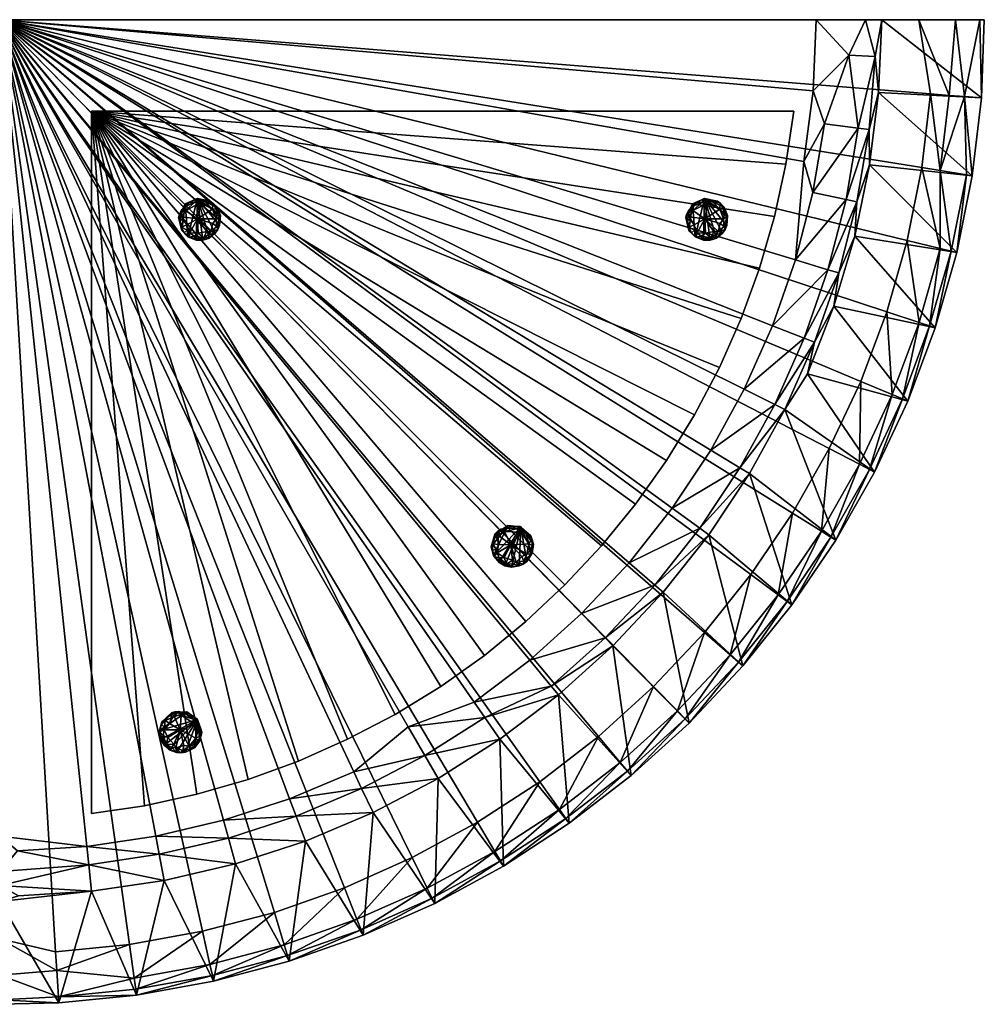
# Model space of a CAD drawing. Header units: millimetres. Extents: x -587 to 597, y -588 to 596.
# Tile 2 of 5: x 17 to 597, y -588 to 4. Entities that reach past the tile are written whole.
import ezdxf

# ---------------------------------------------------------------- set-up
doc = ezdxf.new("R2010")
doc.units = ezdxf.units.MM
doc.layers.get('0').update_dxf_attribs({"true_color": 0x5890e1})

msp = doc.modelspace()

# ---------------------------------------------------------------- meshes
at = {"color": 41, "true_color": 0xfcecad}
mesh = msp.add_polyface(dxfattribs=at)
corners = [(4.88, 3.61, 437.24), (4.88, -526.47, 40.3), (4.88, -588.19, 390.3), (211.92, -518.11, 436.24), (252.72, -500.02, 436.24), (38.34, -556.7, 436.24), (82.75, -552.27, 436.24), (126.67, -544.32, 436.24), (169.82, -532.91, 436.24), (223.23, -546.61, 403.2), (178.83, -562.21, 403.2), (188.48, -490.08, 29.89), (146.53, -503.72, 29.89), (4.88, -487.08, 7.24), (4.88, 3.61, 7.24), (103.58, -513.79, 29.89), (59.94, -520.23, 29.89), (58.26, -504.28, 12.6), (4.88, -516.81, 20.48), (4.88, -548.79, 437.24), (142.21, -488.27, 12.6), (100.57, -498.03, 12.6), (182.89, -475.05, 12.6), (15.91, -523, 29.89), (133.32, -574.25, 403.2), (229.15, -472.99, 29.89), (4.88, -508.28, 13.32), (15.34, -495.87, 8.24), (57.1, -493.24, 8.24), (98.49, -487.13, 8.24), (139.23, -477.58, 8.24), (179.02, -464.65, 8.24), (222.32, -458.48, 12.6), (217.59, -448.43, 8.24)]
mesh.append_faces([[corners[k] for k in face] for face in [(0, 1, 2), (0, 3, 4), (0, 5, 6), (7, 8, 0), (9, 10, 11), (11, 10, 12), (13, 1, 14), (15, 16, 17), (17, 16, 18), (0, 2, 19), (19, 5, 0), (11, 12, 20), (20, 12, 21), (0, 8, 3), (22, 11, 20), (0, 6, 7), (21, 15, 17), (16, 23, 18), (12, 24, 15), (12, 15, 21), (25, 11, 22), (17, 26, 27), (18, 1, 13), (28, 17, 27), (21, 17, 28), (29, 21, 28), (20, 21, 29), (22, 20, 30), (30, 20, 29), (31, 22, 30), (32, 22, 31), (33, 32, 31), (17, 18, 26), (13, 26, 18), (23, 1, 18), (16, 1, 23), (27, 13, 28), (26, 13, 27)]], dxfattribs={"color": 41})
mesh = msp.add_polyface(dxfattribs=at)
corners = [(534.96, 3.61, 40.3), (4.88, 3.61, 437.24), (596.67, 3.61, 390.3), (4.88, 3.61, 7.24), (469.38, -180.3, 8.24), (452.37, -218.53, 8.24), (522.38, -213.77, 436.24), (538.02, -171.97, 436.24), (4.88, -526.47, 40.3), (139.23, -477.58, 8.24), (98.49, -487.13, 8.24), (364.73, -427.17, 436.24), (397.81, -397.22, 436.24), (354.42, -353.34, 8.24), (323.33, -381.33, 8.24), (250.22, -421.34, 7.24), (217.59, -448.43, 8.24), (495.57, 3.61, 7.24), (493.7, -39.16, 7.24), (481.42, -293, 436.24), (503.47, -254.2, 436.24), (564.41, -40.99, 436.24), (557.28, 3.61, 437.24), (409.05, -290.04, 8.24), (383.07, -322.83, 8.24), (550.28, -129.05, 436.24), (559.1, -85.3, 436.24), (179.02, -464.65, 8.24), (428.42, -364.73, 436.24), (456.34, -329.92, 436.24), (291.95, -478.73, 436.24), (329.36, -454.4, 436.24), (57.1, -493.24, 8.24), (4.88, -487.08, 7.24), (290, -406.63, 8.24), (488.11, -81.6, 7.24), (483.14, -140.79, 8.24), (432.21, -255.19, 8.24), (252.72, -500.02, 436.24), (398.52, -336.18, 20.03), (425.58, -302.05, 20.03)]
mesh.append_faces([[corners[k] for k in face] for face in [(0, 1, 2), (0, 3, 1), (3, 4, 5), (6, 7, 1), (3, 8, 1), (9, 10, 3), (11, 12, 1), (13, 14, 3), (15, 16, 3), (17, 18, 3), (1, 19, 20), (1, 21, 22), (3, 23, 24), (1, 25, 26), (3, 27, 9), (1, 28, 29), (1, 30, 31), (3, 32, 33), (3, 14, 34), (3, 24, 13), (3, 34, 15), (3, 16, 27), (3, 35, 36), (37, 23, 3), (1, 7, 25), (1, 20, 6), (29, 19, 1), (1, 12, 28), (1, 31, 11), (38, 30, 1), (3, 10, 32), (26, 21, 1), (0, 17, 3), (2, 1, 22), (3, 5, 37), (36, 4, 3), (3, 18, 35), (39, 24, 40)]], dxfattribs={"color": 41})
mesh = msp.add_polyface(dxfattribs=at)
corners = [(530.7, -268.28, 403.2), (476.67, -230.59, 29.89), (490.31, -209.32, 40.3), (481, -348.13, 403.2), (431.01, -306, 29.89), (455.42, -269.25, 29.89), (452.37, -218.53, 8.24), (469.38, -180.3, 8.24), (488.37, -187.82, 20.03), (425.58, -302.05, 20.03), (470.66, -227.61, 20.03), (502.69, -146.69, 20.03), (483.14, -140.79, 8.24), (513.53, -104.51, 20.03), (507.44, -309.19, 403.2), (504.46, -307.34, 414.6), (498.75, -303.79, 424.45), (478.17, -346.05, 414.6), (493.55, -100.26, 8.24), (409.05, -290.04, 8.24), (432.21, -255.19, 8.24), (449.68, -265.77, 20.03), (472.77, -342.05, 424.45), (398.52, -336.18, 20.03), (403.61, -340.57, 29.89), (495.57, 3.61, 7.24), (515.12, -17.78, 12.6), (493.7, -39.16, 7.24), (509.12, -148.63, 29.89), (494.62, -190.29, 29.89), (383.07, -322.83, 8.24), (481.42, -293, 436.24), (456.34, -329.92, 436.24), (503.47, -254.2, 436.24), (500.53, -59.01, 8.24), (488.11, -81.6, 7.24), (506.24, -168.51, 40.3)]
mesh.append_faces([[corners[k] for k in face] for face in [(0, 1, 2), (3, 4, 5), (6, 7, 8), (4, 9, 5), (10, 6, 8), (11, 12, 13), (3, 5, 14), (15, 16, 17), (12, 18, 13), (19, 20, 21), (16, 22, 17), (23, 9, 4), (8, 7, 11), (14, 5, 1), (21, 20, 10), (20, 6, 10), (7, 12, 11), (24, 23, 4), (25, 26, 27), (8, 11, 28), (29, 8, 28), (10, 8, 29), (1, 10, 29), (21, 10, 1), (5, 21, 1), (9, 21, 5), (9, 19, 21), (30, 19, 9), (31, 32, 22), (16, 31, 22), (33, 31, 16), (15, 17, 3), (14, 15, 3), (27, 34, 35), (35, 18, 12), (35, 34, 18), (2, 29, 36), (2, 1, 29)]], dxfattribs={"color": 41})
mesh = msp.add_polyface(dxfattribs=at)
corners = [(589.36, -90.16, 403.2), (527.73, -83.64, 40.3), (533.15, -40.17, 40.3), (594.96, -43.42, 403.2), (520.79, -61.57, 20.03), (500.53, -59.01, 8.24), (515.12, -17.78, 12.6), (570.05, -87.06, 431.88), (585.89, -89.6, 414.6), (584.76, -42.61, 424.45), (596.67, 3.61, 390.3), (534.96, 3.61, 40.3), (579.26, 3.61, 430.66), (575.47, -41.87, 431.88), (513.53, -104.51, 20.03), (493.55, -100.26, 8.24), (531.14, -18.45, 29.89), (580.06, -136.3, 403.2), (576.65, -135.47, 414.6), (594.01, 3.61, 413.08), (527.45, -62.41, 29.89), (525.29, 3.61, 20.48), (495.57, 3.61, 7.24), (520.1, -105.91, 29.89), (559.1, -85.3, 436.24), (570.12, -133.88, 424.45), (564.41, -40.99, 436.24), (557.28, 3.61, 437.24), (493.7, -39.16, 7.24), (518.74, -126.52, 40.3)]
mesh.append_faces([[corners[k] for k in face] for face in [(0, 1, 2), (0, 2, 3), (4, 5, 6), (7, 8, 9), (10, 3, 11), (9, 12, 13), (14, 15, 4), (7, 9, 13), (4, 6, 16), (17, 1, 0), (18, 8, 7), (9, 19, 12), (2, 20, 16), (21, 22, 11), (15, 5, 4), (21, 6, 22), (3, 19, 9), (0, 3, 9), (20, 4, 16), (14, 4, 20), (23, 14, 20), (21, 16, 6), (11, 16, 21), (7, 24, 25), (26, 24, 7), (19, 27, 12), (13, 12, 27), (10, 27, 19), (3, 10, 19), (8, 0, 9), (17, 0, 8), (11, 3, 2), (2, 16, 11), (28, 6, 5), (13, 27, 26), (7, 13, 26), (1, 20, 2), (1, 23, 20), (29, 23, 1)]], dxfattribs={"color": 41})
mesh = msp.add_polyface(dxfattribs=at)
corners = [(59.88, -51.39, 6.24), (296.08, -378.44, 6.24), (450.44, -175.91, 6.24), (184.4, -441.95, 6.24), (386.92, -287.59, 6.24), (59.88, -473.6, 6.24), (482.09, -51.39, 7.24), (422.43, -233.88, 6.24), (344.55, -336.06, 6.24), (242.37, -413.94, 6.24), (470.44, -114.72, 6.24), (123.2, -461.96, 6.24), (321.02, -358.06, 6.24), (366.55, -312.54, 6.24), (269.82, -397.09, 6.24), (405.58, -261.33, 6.24), (213.85, -428.92, 6.24), (437.41, -205.37, 6.24), (154.14, -452.98, 6.24), (461.47, -145.65, 6.24), (91.74, -468.84, 6.24), (477.33, -83.25, 6.24)]
mesh.append_faces([[corners[k] for k in face] for face in [(15, 0, 7), (0, 15, 7), (9, 14, 0), (9, 0, 14), (12, 0, 8), (12, 8, 0), (11, 0, 18), (0, 11, 18), (19, 0, 10), (0, 19, 10), (17, 0, 2), (17, 2, 0), (13, 0, 4), (0, 13, 4), (3, 0, 16), (0, 3, 16), (0, 21, 6), (21, 0, 6), (5, 20, 0), (5, 0, 20), (1, 0, 12), (0, 1, 12), (8, 0, 13), (0, 8, 13), (14, 0, 1), (0, 14, 1), (4, 15, 0), (4, 0, 15), (16, 0, 9), (0, 16, 9), (7, 0, 17), (0, 7, 17), (18, 0, 3), (18, 3, 0), (2, 0, 19), (0, 2, 19), (20, 0, 11), (0, 20, 11), (10, 0, 21), (10, 21, 0)]], dxfattribs={"color": 41})
mesh = msp.add_polyface(dxfattribs=at)
corners = [(567.13, -181.56, 403.2), (518.74, -126.52, 40.3), (580.06, -136.3, 403.2), (521.61, -263.58, 424.45), (498.75, -303.79, 424.45), (504.46, -307.34, 414.6), (530.7, -268.28, 403.2), (490.31, -209.32, 40.3), (550.64, -225.64, 403.2), (563.79, -180.46, 414.6), (576.65, -135.47, 414.6), (570.12, -133.88, 424.45), (547.4, -224.28, 414.6), (541.21, -221.68, 424.45), (527.58, -266.66, 414.6), (557.41, -178.35, 424.45), (506.24, -168.51, 40.3), (570.05, -87.06, 431.88), (527.73, -83.64, 40.3), (507.44, -309.19, 403.2), (476.67, -230.59, 29.89), (502.69, -146.69, 20.03), (513.53, -104.51, 20.03), (520.1, -105.91, 29.89), (509.12, -148.63, 29.89), (522.38, -213.77, 436.24), (503.47, -254.2, 436.24), (538.02, -171.97, 436.24), (550.28, -129.05, 436.24), (559.1, -85.3, 436.24), (585.89, -89.6, 414.6), (494.62, -190.29, 29.89)]
mesh.append_faces([[corners[k] for k in face] for face in [(0, 1, 2), (3, 4, 5), (6, 7, 8), (9, 10, 11), (12, 13, 14), (15, 13, 12), (0, 16, 1), (11, 10, 17), (11, 15, 9), (13, 3, 14), (2, 1, 18), (8, 7, 16), (8, 16, 0), (9, 15, 12), (19, 20, 6), (14, 3, 5), (21, 22, 23), (24, 21, 23), (25, 26, 3), (3, 26, 4), (13, 25, 3), (27, 25, 13), (15, 27, 13), (28, 27, 15), (11, 28, 15), (29, 28, 11), (0, 2, 10), (10, 2, 30), (14, 5, 19), (9, 0, 10), (8, 0, 9), (6, 14, 19), (12, 14, 6), (8, 12, 6), (9, 12, 8), (1, 24, 23), (16, 24, 1), (16, 31, 24)]], dxfattribs={"color": 41})
at = {"color": 18, "true_color": 0x050505}
mesh = msp.add_polyface(dxfattribs=at)
corners = [(137.03, -114.77, 2.44), (118.34, -106.53, 1.75), (130.3, -125.59, 0.64), (114.3, -114.98, 0.64), (121.53, -126.53, 0.64), (132.72, -110.24, 0.25), (127.86, -105.48, 1.14), (117.38, -122.96, 0.25), (123.67, -116.09, -0.11), (127.27, -127.45, 1.14), (123.53, -103.77, 6.24), (113.97, -121, 1.75), (136.88, -120.01, 3.19), (134.32, -124.65, 3.19), (122.07, -106.09, 0.64), (132.88, -106.74, 3.19), (113.86, -111.03, 2.44), (118.52, -127.2, 3.19), (122.86, -128.93, 6.24), (116.43, -111.11, 0.25), (134.85, -116.13, 0.25), (115.66, -124.46, 2.44), (131.1, -126.95, 2.44), (112.22, -115.38, 6.24), (125.41, -106.44, 0.25), (113.04, -116.08, 1.75), (131.33, -105.45, 6.24), (131.64, -123.72, 0.25), (122.89, -104.02, 3.19), (135.3, -120.79, 1.14), (118.94, -124.4, 0.25), (116.27, -107.06, 6.24), (122.38, -127.97, 1.75), (129.34, -104.98, 2.44), (114.94, -117.19, 0.25), (135.25, -113.86, 0.64), (114.11, -123.13, 6.24), (137.36, -114.04, 6.24), (134.92, -110.11, 1.75), (128.82, -128.3, 3.19), (117.86, -126.98, 6.24), (116.78, -108.5, 1.14), (135.85, -122.47, 3.19), (123.99, -124.75, -0.1), (130.74, -127.66, 6.24), (135.27, -109.09, 6.24), (112.7, -113.42, 3.19), (117.14, -119.66, -0.1), (132.92, -118.82, -0.1), (129.15, -123.63, -0.1), (126.9, -128.93, 6.24)]
mesh.append_faces([[corners[k] for k in face] for face in [(12, 10, 13), (43, 30, 8), (40, 31, 36), (8, 3, 19), (49, 43, 8), (44, 10, 50), (45, 10, 37), (8, 48, 27), (8, 19, 24), (26, 33, 10), (8, 47, 3), (36, 31, 23), (5, 20, 8), (8, 24, 5), (9, 43, 49), (18, 10, 40), (40, 10, 31), (28, 14, 1), (3, 47, 34), (21, 7, 17), (27, 48, 29), (37, 10, 12), (27, 29, 42), (9, 2, 22), (28, 6, 24), (6, 5, 24), (38, 0, 35), (15, 5, 6), (19, 3, 16), (23, 25, 36), (18, 17, 32), (4, 17, 30), (50, 39, 44), (50, 32, 39), (41, 19, 16), (14, 19, 41), (29, 20, 0), (35, 0, 20), (36, 25, 11), (11, 7, 21), (13, 10, 44), (13, 22, 2), (23, 46, 25), (23, 41, 16), (24, 19, 14), (28, 24, 14), (34, 25, 3), (46, 3, 25), (26, 15, 33), (45, 0, 38), (27, 13, 2), (8, 27, 49), (10, 28, 1), (10, 33, 28), (12, 29, 0), (12, 42, 29), (7, 30, 17), (8, 30, 47), (31, 41, 23), (10, 1, 31), (32, 17, 4), (9, 32, 4), (6, 28, 33), (15, 6, 33), (34, 47, 11), (11, 25, 34), (20, 5, 35), (35, 5, 38), (36, 11, 21), (36, 21, 40), (37, 0, 45), (37, 12, 0), (45, 38, 15), (38, 5, 15), (32, 9, 39), (9, 22, 39), (40, 21, 17), (40, 17, 18), (31, 1, 41), (1, 14, 41), (13, 42, 12), (42, 13, 27), (30, 43, 4), (4, 43, 9), (44, 39, 22), (44, 22, 13), (26, 10, 45), (45, 15, 26), (16, 3, 46), (23, 16, 46), (30, 7, 47), (11, 47, 7), (20, 48, 8), (29, 48, 20), (27, 2, 49), (2, 9, 49), (50, 10, 18), (18, 32, 50)]], dxfattribs={"color": 18})
mesh = msp.add_polyface(dxfattribs=at)
corners = [(442.03, -114.77, 2.44), (423.34, -106.53, 1.75), (435.3, -125.59, 0.64), (419.3, -114.98, 0.64), (426.53, -126.53, 0.64), (437.72, -110.24, 0.25), (432.86, -105.48, 1.14), (422.38, -122.96, 0.25), (428.67, -116.09, -0.11), (432.27, -127.45, 1.14), (428.53, -103.77, 6.24), (418.97, -121, 1.75), (441.88, -120.01, 3.19), (439.32, -124.65, 3.19), (427.07, -106.09, 0.64), (437.88, -106.74, 3.19), (418.86, -111.03, 2.44), (423.52, -127.2, 3.19), (427.86, -128.93, 6.24), (421.43, -111.11, 0.25), (439.85, -116.13, 0.25), (420.66, -124.46, 2.44), (436.1, -126.95, 2.44), (417.22, -115.38, 6.24), (430.41, -106.44, 0.25), (418.04, -116.08, 1.75), (436.33, -105.45, 6.24), (436.64, -123.72, 0.25), (427.89, -104.02, 3.19), (440.3, -120.79, 1.14), (423.94, -124.4, 0.25), (421.27, -107.06, 6.24), (427.38, -127.97, 1.75), (434.34, -104.98, 2.44), (419.94, -117.19, 0.25), (440.25, -113.86, 0.64), (419.11, -123.13, 6.24), (442.36, -114.04, 6.24), (439.92, -110.11, 1.75), (433.82, -128.3, 3.19), (422.86, -126.98, 6.24), (421.78, -108.5, 1.14), (440.85, -122.47, 3.19), (428.99, -124.75, -0.1), (435.74, -127.66, 6.24), (440.27, -109.09, 6.24), (417.7, -113.42, 3.19), (422.14, -119.66, -0.1), (437.92, -118.82, -0.1), (434.15, -123.63, -0.1), (431.9, -128.93, 6.24)]
mesh.append_faces([[corners[k] for k in face] for face in [(12, 10, 13), (43, 30, 8), (40, 31, 36), (8, 3, 19), (49, 43, 8), (44, 10, 50), (45, 10, 37), (8, 48, 27), (8, 19, 24), (26, 33, 10), (8, 47, 3), (36, 31, 23), (5, 20, 8), (8, 24, 5), (9, 43, 49), (18, 10, 40), (40, 10, 31), (28, 14, 1), (3, 47, 34), (21, 7, 17), (27, 48, 29), (37, 10, 12), (27, 29, 42), (9, 2, 22), (28, 6, 24), (6, 5, 24), (38, 0, 35), (15, 5, 6), (19, 3, 16), (23, 25, 36), (18, 17, 32), (4, 17, 30), (50, 39, 44), (50, 32, 39), (41, 19, 16), (14, 19, 41), (29, 20, 0), (35, 0, 20), (36, 25, 11), (11, 7, 21), (13, 10, 44), (13, 22, 2), (23, 46, 25), (23, 41, 16), (24, 19, 14), (28, 24, 14), (34, 25, 3), (46, 3, 25), (26, 15, 33), (45, 0, 38), (27, 13, 2), (8, 27, 49), (10, 28, 1), (10, 33, 28), (12, 29, 0), (12, 42, 29), (7, 30, 17), (8, 30, 47), (31, 41, 23), (10, 1, 31), (32, 17, 4), (9, 32, 4), (6, 28, 33), (15, 6, 33), (34, 47, 11), (11, 25, 34), (20, 5, 35), (35, 5, 38), (36, 11, 21), (36, 21, 40), (37, 0, 45), (37, 12, 0), (45, 38, 15), (38, 5, 15), (32, 9, 39), (9, 22, 39), (40, 21, 17), (40, 17, 18), (31, 1, 41), (1, 14, 41), (13, 42, 12), (42, 13, 27), (30, 43, 4), (4, 43, 9), (44, 39, 22), (44, 22, 13), (26, 10, 45), (45, 15, 26), (16, 3, 46), (23, 16, 46), (30, 7, 47), (11, 47, 7), (20, 48, 8), (29, 48, 20), (27, 2, 49), (2, 9, 49), (50, 10, 18), (18, 32, 50)]], dxfattribs={"color": 18})
mesh = msp.add_polyface(dxfattribs=at)
corners = [(324.27, -317.48, 2.44), (312.21, -301, 1.75), (313.04, -323.5, 0.64), (304.48, -306.3, 0.64), (304.97, -319.92, 0.64), (322.81, -311.41, 0.25), (320.97, -304.86, 1.14), (303.16, -314.75, 0.25), (312.05, -311.95, -0.11), (309.48, -323.59, 1.14), (318.09, -301.21, 6.24), (301.19, -311.35, 1.75), (321.53, -321.95, 3.19), (316.98, -324.68, 3.19), (315.66, -302.49, 0.64), (324.7, -308.46, 3.19), (306.08, -302.67, 2.44), (302.03, -318.99, 3.19), (304.92, -322.67, 6.24), (308.27, -304.01, 0.25), (321.7, -317.57, 0.25), (300.92, -315.19, 2.44), (313.05, -325.07, 2.44), (302.48, -305.61, 6.24), (318.38, -304.46, 0.25), (302.85, -306.63, 1.75), (324, -306.56, 6.24), (315.13, -322.54, 0.25), (317.4, -301.1, 3.19), (319.77, -321.84, 1.14), (303.79, -316.77, 0.25), (310.15, -300.43, 6.24), (304.99, -321.59, 1.75), (322.51, -305.16, 2.44), (303.94, -308.54, 0.25), (323.19, -315.81, 0.64), (300.25, -313.27, 6.24), (324.93, -317.02, 6.24), (324.77, -312.4, 1.75), (310.4, -325.09, 3.19), (301.57, -318.47, 6.24), (309.87, -301.93, 1.14), (319.4, -323.56, 3.19), (307.99, -319.61, -0.1), (312.38, -325.5, 6.24), (325.59, -311.69, 6.24), (303.88, -304.15, 3.19), (304.6, -311.78, -0.1), (318.7, -318.94, -0.1), (313.02, -321.22, -0.1), (308.42, -324.69, 6.24)]
mesh.append_faces([[corners[k] for k in face] for face in [(12, 10, 13), (43, 30, 8), (40, 31, 36), (8, 3, 19), (49, 43, 8), (44, 10, 50), (45, 10, 37), (8, 48, 27), (8, 19, 24), (26, 33, 10), (8, 47, 3), (36, 31, 23), (5, 20, 8), (8, 24, 5), (9, 43, 49), (18, 10, 40), (40, 10, 31), (28, 14, 1), (3, 47, 34), (21, 7, 17), (27, 48, 29), (37, 10, 12), (27, 29, 42), (9, 2, 22), (28, 6, 24), (6, 5, 24), (38, 0, 35), (15, 5, 6), (19, 3, 16), (23, 25, 36), (18, 17, 32), (4, 17, 30), (50, 39, 44), (50, 32, 39), (41, 19, 16), (14, 19, 41), (29, 20, 0), (35, 0, 20), (36, 25, 11), (11, 7, 21), (13, 10, 44), (13, 22, 2), (23, 46, 25), (23, 41, 16), (24, 19, 14), (28, 24, 14), (34, 25, 3), (46, 3, 25), (26, 15, 33), (45, 0, 38), (27, 13, 2), (8, 27, 49), (10, 28, 1), (10, 33, 28), (12, 29, 0), (12, 42, 29), (7, 30, 17), (8, 30, 47), (31, 41, 23), (10, 1, 31), (32, 17, 4), (9, 32, 4), (6, 28, 33), (15, 6, 33), (34, 47, 11), (11, 25, 34), (20, 5, 35), (35, 5, 38), (36, 11, 21), (36, 21, 40), (37, 0, 45), (37, 12, 0), (45, 38, 15), (38, 5, 15), (32, 9, 39), (9, 22, 39), (40, 21, 17), (40, 17, 18), (31, 1, 41), (1, 14, 41), (13, 42, 12), (42, 13, 27), (30, 43, 4), (4, 43, 9), (44, 39, 22), (44, 22, 13), (26, 10, 45), (45, 15, 26), (16, 3, 46), (23, 16, 46), (30, 7, 47), (11, 47, 7), (20, 48, 8), (29, 48, 20), (27, 2, 49), (2, 9, 49), (50, 10, 18), (18, 32, 50)]], dxfattribs={"color": 18})
at = {"color": 41, "true_color": 0xfcecad}
mesh = msp.add_polyface(dxfattribs=at)
corners = [(419.27, -419.11, 403.2), (403.61, -340.57, 29.89), (451.55, -384.85, 403.2), (373.41, -372.72, 29.89), (448.9, -382.54, 414.6), (443.83, -378.14, 424.45), (416.81, -416.6, 414.6), (412.11, -411.8, 424.45), (377.82, -442.84, 424.45), (382.12, -448, 414.6), (472.77, -342.05, 424.45), (345.05, -476.54, 414.6), (347.08, -479.41, 403.2), (340.63, -402.24, 29.89), (384.38, -450.7, 403.2), (368.71, -367.93, 20.03), (341.17, -471.06, 424.45), (398.52, -336.18, 20.03), (336.35, -397.07, 20.03), (478.17, -346.05, 414.6), (431.01, -306, 29.89), (481, -348.13, 403.2), (364.73, -427.17, 436.24), (329.36, -454.4, 436.24), (354.42, -353.34, 8.24), (383.07, -322.83, 8.24), (397.81, -397.22, 436.24), (428.42, -364.73, 436.24), (456.34, -329.92, 436.24), (323.33, -381.33, 8.24)]
mesh.append_faces([[corners[k] for k in face] for face in [(0, 1, 2), (0, 3, 1), (4, 5, 6), (7, 8, 9), (10, 5, 4), (9, 8, 11), (12, 13, 14), (3, 15, 1), (5, 7, 6), (8, 16, 11), (15, 17, 1), (18, 15, 3), (6, 7, 9), (14, 3, 0), (19, 10, 4), (2, 20, 21), (3, 13, 18), (14, 13, 3), (2, 1, 20), (22, 23, 16), (24, 25, 17), (26, 22, 8), (8, 22, 16), (7, 26, 8), (27, 26, 7), (5, 27, 7), (28, 27, 5), (15, 24, 17), (29, 24, 15), (10, 28, 5), (18, 29, 15), (9, 11, 12), (14, 9, 12), (6, 9, 14), (0, 6, 14), (4, 6, 0), (19, 4, 2), (2, 4, 0), (21, 19, 2)]], dxfattribs={"color": 41})
mesh = msp.add_polyface(dxfattribs=at)
corners = [(307.63, -505.07, 403.2), (266.25, -527.52, 403.2), (268.24, -452.55, 29.89), (229.15, -472.99, 29.89), (305.83, -502.05, 414.6), (302.39, -496.28, 424.45), (264.7, -524.36, 414.6), (341.17, -471.06, 424.45), (347.08, -479.41, 403.2), (305.49, -428.91, 29.89), (340.63, -402.24, 29.89), (261.74, -518.34, 424.45), (219.46, -537.1, 424.45), (221.93, -543.34, 414.6), (296.34, -415.74, 12.6), (222.32, -458.48, 12.6), (260.22, -438.66, 12.6), (182.89, -475.05, 12.6), (336.35, -397.07, 20.03), (223.23, -546.61, 403.2), (345.05, -476.54, 414.6), (188.48, -490.08, 29.89), (252.72, -500.02, 436.24), (211.92, -518.11, 436.24), (291.95, -478.73, 436.24), (329.36, -454.4, 436.24), (290, -406.63, 8.24), (323.33, -381.33, 8.24), (250.22, -421.34, 7.24), (217.59, -448.43, 8.24)]
mesh.append_faces([[corners[k] for k in face] for face in [(0, 1, 2), (2, 1, 3), (4, 5, 6), (7, 5, 4), (8, 9, 10), (11, 12, 13), (10, 9, 14), (2, 3, 15), (5, 11, 6), (14, 9, 16), (16, 2, 15), (15, 3, 17), (18, 10, 14), (6, 11, 13), (1, 19, 3), (0, 9, 8), (20, 7, 4), (3, 19, 21), (2, 9, 0), (9, 2, 16), (22, 23, 12), (11, 22, 12), (24, 22, 11), (5, 24, 11), (25, 24, 5), (7, 25, 5), (26, 27, 18), (28, 16, 29), (14, 16, 28), (14, 26, 18), (28, 26, 14), (16, 15, 29), (6, 13, 19), (1, 6, 19), (4, 6, 1), (0, 4, 1), (20, 4, 0), (8, 20, 0)]], dxfattribs={"color": 41})
at = {"color": 18, "true_color": 0x050505}
mesh = msp.add_polyface(dxfattribs=at)
corners = [(120.94, -434.16, 2.44), (118.73, -413.85, 1.75), (108.2, -433.75, 0.64), (109.39, -414.58, 0.64), (103, -426.62, 0.64), (122.71, -428.17, 0.25), (124.39, -421.58, 1.14), (104.02, -421.24, 0.25), (113.12, -423.25, -0.11), (105.08, -432.05, 1.14), (123.72, -416.97, 6.24), (104.02, -417.31, 1.75), (116.32, -436.66, 3.19), (111.03, -436.75, 3.19), (120.98, -416.87, 0.64), (125.82, -426.56, 3.19), (112.59, -412.23, 2.44), (100.92, -424.34, 3.19), (101.59, -428.97, 6.24), (113.81, -414.49, 0.25), (118.67, -432.95, 0.25), (101.86, -420.5, 2.44), (107.42, -435.12, 2.44), (108.01, -412.98, 6.24), (122.34, -419.94, 0.25), (107.81, -414.05, 1.75), (126.16, -424.57, 6.24), (110.5, -433.97, 0.25), (123.18, -416.54, 3.19), (114.86, -435.68, 1.14), (103.56, -423.31, 0.25), (117.23, -412.33, 6.24), (102.18, -428.07, 1.75), (125.57, -422.61, 2.44), (107.8, -416.25, 0.25), (120.84, -432.17, 0.64), (102.24, -418.5, 6.24), (121.74, -434.09, 6.24), (123.92, -430.01, 1.75), (105.12, -433.82, 3.19), (100.78, -423.67, 6.24), (116.24, -413.49, 1.14), (113.68, -436.99, 3.19), (105.78, -427.86, -0.1), (106.63, -435.16, 6.24), (124.98, -429.8, 6.24), (109.94, -412.42, 3.19), (106.76, -419.38, -0.1), (115.38, -432.63, -0.1), (109.32, -431.77, -0.1), (103.61, -432.47, 6.24)]
mesh.append_faces([[corners[k] for k in face] for face in [(12, 10, 13), (43, 30, 8), (40, 31, 36), (8, 3, 19), (49, 43, 8), (44, 10, 50), (45, 10, 37), (8, 48, 27), (8, 19, 24), (26, 33, 10), (8, 47, 3), (36, 31, 23), (5, 20, 8), (8, 24, 5), (9, 43, 49), (18, 10, 40), (40, 10, 31), (28, 14, 1), (3, 47, 34), (21, 7, 17), (27, 48, 29), (37, 10, 12), (27, 29, 42), (9, 2, 22), (28, 6, 24), (6, 5, 24), (38, 0, 35), (15, 5, 6), (19, 3, 16), (23, 25, 36), (18, 17, 32), (4, 17, 30), (50, 39, 44), (50, 32, 39), (41, 19, 16), (14, 19, 41), (29, 20, 0), (35, 0, 20), (36, 25, 11), (11, 7, 21), (13, 10, 44), (13, 22, 2), (23, 46, 25), (23, 41, 16), (24, 19, 14), (28, 24, 14), (34, 25, 3), (46, 3, 25), (26, 15, 33), (45, 0, 38), (27, 13, 2), (8, 27, 49), (10, 28, 1), (10, 33, 28), (12, 29, 0), (12, 42, 29), (7, 30, 17), (8, 30, 47), (31, 41, 23), (10, 1, 31), (32, 17, 4), (9, 32, 4), (6, 28, 33), (15, 6, 33), (34, 47, 11), (11, 25, 34), (20, 5, 35), (35, 5, 38), (36, 11, 21), (36, 21, 40), (37, 0, 45), (37, 12, 0), (45, 38, 15), (38, 5, 15), (32, 9, 39), (9, 22, 39), (40, 21, 17), (40, 17, 18), (31, 1, 41), (1, 14, 41), (13, 42, 12), (42, 13, 27), (30, 43, 4), (4, 43, 9), (44, 39, 22), (44, 22, 13), (26, 10, 45), (45, 15, 26), (16, 3, 46), (23, 16, 46), (30, 7, 47), (11, 47, 7), (20, 48, 8), (29, 48, 20), (27, 2, 49), (2, 9, 49), (50, 10, 18), (18, 32, 50)]], dxfattribs={"color": 18})
at = {"color": 41, "true_color": 0xfcecad}
mesh = msp.add_polyface(dxfattribs=at)
corners = [(103.58, -513.79, 29.89), (87.01, -582.62, 403.2), (59.94, -520.23, 29.89), (40.17, -587.29, 391.28), (175.82, -552.43, 424.45), (131.1, -564.26, 424.45), (132.56, -570.81, 414.6), (86.52, -579.14, 414.6), (85.59, -572.49, 424.45), (39.96, -583.79, 414.6), (221.93, -543.34, 414.6), (219.46, -537.1, 424.45), (177.79, -558.85, 414.6), (133.32, -574.25, 403.2), (4.88, -585.52, 413.08), (4.88, -570.77, 430.66), (178.83, -562.21, 403.2), (146.53, -503.72, 29.89), (39, -567.78, 431.88), (4.88, -526.47, 40.3), (4.88, -548.79, 437.24), (4.88, -588.19, 390.3), (82.75, -552.27, 436.24), (126.67, -544.32, 436.24), (169.82, -532.91, 436.24), (211.92, -518.11, 436.24), (38.34, -556.7, 436.24), (223.23, -546.61, 403.2)]
mesh.append_faces([[corners[k] for k in face] for face in [(0, 1, 2), (1, 3, 2), (4, 5, 6), (7, 8, 9), (10, 11, 12), (1, 9, 3), (6, 5, 7), (13, 1, 0), (14, 9, 15), (11, 4, 12), (5, 8, 7), (16, 13, 17), (12, 4, 6), (15, 9, 18), (8, 18, 9), (2, 3, 19), (14, 3, 9), (20, 21, 14), (8, 22, 18), (23, 22, 8), (5, 23, 8), (24, 23, 5), (4, 24, 5), (25, 24, 4), (11, 25, 4), (20, 18, 26), (26, 18, 22), (14, 15, 20), (15, 18, 20), (3, 21, 19), (21, 3, 14), (1, 7, 9), (6, 7, 1), (13, 6, 1), (12, 6, 13), (10, 12, 16), (16, 12, 13), (27, 10, 16)]], dxfattribs={"color": 41})

doc.saveas('drawing.dxf')
